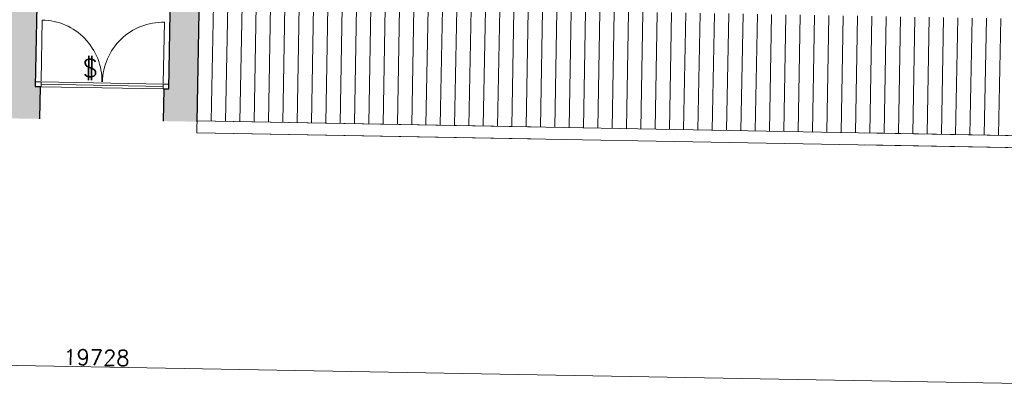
# Model space of a CAD drawing. Header units: millimetres. Extents: x -13022 to 1371524, y -38729 to 632593.
# Tile 217 of 256: x 1017371 to 1027687, y 4829 to 8672. Entities that reach past the tile are written whole.
import ezdxf

# ---------------------------------------------------------------- set-up
doc = ezdxf.new("R2010")
doc.units = ezdxf.units.MM
doc.header["$LTSCALE"] = 35
doc.linetypes.add('DASHED', pattern=[200, 100, -100])
doc.layers.add('Al65----_beveiliging-inst', color=92, linetype='Continuous', lineweight=9)
doc.layers.add('brandveiligheid voorzieningen', color=10, linetype='Continuous', lineweight=9)
for name, color, linetype in [('LAYER102', 1, 'Continuous'), ('LAYER111', 7, 'Continuous'), ('LAYER22', 7, 'Continuous'), ('LAYER27', 7, 'Continuous'), ('LAYER28', 7, 'Continuous'), ('LAYER30', 7, 'Continuous'), ('LAYER31', 7, 'Continuous')]:
    doc.layers.add(name, color=color, linetype=linetype)
doc.styles.add('Algemeen', font='simplex.shx', dxfattribs={"height": 2.5})
doc.styles.get("Standard").update_dxf_attribs({"font": 'simplex.shx'})
doc.dimstyles.new('~R----C~', dxfattribs={"dimtxt": 162, "dimasz": 180, "dimexe": 0.18, "dimexo": 0.0625, "dimgap": 16.2, "dimtad": 1, "dimdec": 0, "dimzin": 0, "dimdsep": 46, "dimtxsty": 'Standard', "dimcen": 0.09, "dimse1": 1, "dimse2": 1, "dimclrd": 7, "dimadec": 0, "dimazin": 0, "dimtfac": 1, "dimtdec": 4, "dimtmove": 0, "dimatfit": 3, "dimfxl": 1, "dimtolj": 1, "dimtzin": 0, "dimlwd": 13, "dimarcsym": 0})

# ---------------------------------------------------------------- blocks, each defined once
blk = doc.blocks.new('*D135')
at = {"layer": 'Defpoints', "color": 0, "linetype": 'Continuous', "transparency": 16777216}
for p in [(1008358, 7795), (1028083, 7448), (1028036, 4856)]:
    blk.add_point(p, dxfattribs=at)
at = {"layer": 'LAYER102', "color": 7, "linetype": 'Continuous', "lineweight": 13, "transparency": 16777216}
blk.add_line((1008491, 5208), (1027856, 4859), dxfattribs=at)
at = {"layer": 'LAYER102', "color": 7, "linetype": 'Continuous', "transparency": 16777216}
for points in [[(1008492, 5238), (1008491, 5178), (1008311, 5211)], [(1027857, 4889), (1027856, 4829), (1028036, 4856)]]:
    blk.add_solid(points, dxfattribs=at)
at = {"layer": 'LAYER102', "color": 0, "linetype": 'Continuous', "transparency": 16777216, "insert": (1018175, 5131), "char_height": 162, "attachment_point": 5, "rotation": 358.9686}
blk.add_mtext('\\A1;19728', dxfattribs=at)
blk = doc.blocks.new('*D138')
at = {"layer": 'Defpoints', "color": 0, "linetype": 'Continuous', "transparency": 16777216}
for p in [(1028083, 7448), (1007635, 6871), (1084193, 6438)]:
    blk.add_point(p, dxfattribs=at)
at = {"layer": 'LAYER102', "color": 7, "linetype": 'Continuous', "lineweight": 13, "transparency": 16777216}
blk.add_line((1084180, 5673), (1084190, 6258), dxfattribs=at)
at = {"layer": 'LAYER102', "color": 7, "linetype": 'Continuous', "transparency": 16777216}
for points in [[(1084160, 6258), (1084220, 6257), (1084193, 6438)], [(1084150, 5674), (1084210, 5673), (1084176, 5493)]]:
    blk.add_solid(points, dxfattribs=at)
at = {"layer": 'LAYER102', "color": 0, "linetype": 'Continuous', "transparency": 16777216, "insert": (1084088, 5967), "char_height": 162, "attachment_point": 5, "rotation": 88.9686}
blk.add_mtext('\\A1;945', dxfattribs=at)
blk = doc.blocks.new('Panieksluiting')
at = {"layer": 'brandveiligheid voorzieningen', "lineweight": 0, "style": 'Algemeen'}
blk.add_text('$', height=3.09, dxfattribs=at).set_placement((158.43, -91.61))

msp = doc.modelspace()

# ---------------------------------------------------------------- hatches: boundary and pattern name
at = {"layer": 'LAYER111', "linetype": 'Continuous', "lineweight": 5}
for points in [[(1017228.409, 7638.778), (1017256.098, 9176.857), (1017556.05, 9171.457), (1017534.441, 7971.152), (1017584.433, 7970.252), (1017578.354, 7632.588)], [(1018878.206, 7609.187), (1018884.222, 7946.852), (1018934.214, 7945.952), (1018955.823, 9146.258), (1019255.774, 9140.858), (1019228.087, 7602.888)]]:
    msp.add_hatch(color=254, dxfattribs=at).paths.add_polyline_path(points, flags=0)
at = {"layer": 'LAYER27', "linetype": 'Continuous', "lineweight": 13}
h = msp.add_hatch(dxfattribs=at)
h.set_pattern_fill("~A--G'+~", angle=-1.0313675, style=0, pattern_type=0)
h.set_pattern_definition([(88.9686, (1019228.24, 7611.31), (-149.9757, 2.7), [])])
h.paths.add_polyline_path([(1019228.238, 7611.309), (1019250.275, 8835.407), (1028104.403, 8676.009), (1028082.366, 7451.91)], flags=0)

# ---------------------------------------------------------------- linework, layer by layer
at = {"layer": 'LAYER22', "color": 7, "linetype": 'Continuous', "lineweight": 18}
for points in [[(1019250.275, 8835.407), (1019225.988, 7486.329), (1028080.116, 7326.931), (1028104.403, 8676.009)], [(1019228.238, 7611.309), (1028082.366, 7451.91)]]:
    msp.add_lwpolyline(points, dxfattribs=at)
at = {"layer": 'LAYER22', "color": 7, "linetype": 'DASHED', "lineweight": 18}
for points in [[(1019250.275, 8835.407), (1019225.988, 7486.329), (1028080.116, 7326.931), (1028104.403, 8676.009)], [(1019228.238, 7611.309), (1028082.366, 7451.91)]]:
    msp.add_lwpolyline(points, dxfattribs=at)
at = {"layer": 'LAYER28', "color": 7, "linetype": 'Continuous', "lineweight": 25}
for points in [[(1017228.409, 7638.778), (1017256.098, 9176.857), (1017556.05, 9171.457), (1017534.441, 7971.152), (1017584.433, 7970.252), (1017578.354, 7632.588)], [(1018878.206, 7609.187), (1018884.222, 7946.852), (1018934.214, 7945.952), (1018955.823, 9146.258), (1019255.774, 9140.858), (1019228.087, 7602.888)]]:
    msp.add_lwpolyline(points, dxfattribs=at)
at = {"layer": 'LAYER30', "color": 7, "linetype": 'Continuous', "lineweight": 18}
for points in [[(1017535.341, 8021.144), (1017595.331, 8020.064), (1017594.431, 7970.072), (1017534.441, 7971.152)], [(1018875.124, 7997.024), (1018935.114, 7995.944), (1018934.214, 7945.952), (1018874.224, 7947.032)]]:
    msp.add_lwpolyline(points, close=True, dxfattribs=at)
for points in [[(1017594.431, 7970.072), (1018874.224, 7947.032)], [(1017594.881, 7995.068), (1018874.674, 7972.028)], [(1017595.331, 8020.064), (1018875.124, 7997.024)]]:
    msp.add_lwpolyline(points, dxfattribs=at)
at = {"layer": 'LAYER31', "color": 7, "linetype": 'Continuous', "lineweight": 18}
for points in [[(1017595.535, 8031.39), (1017607.008, 8668.669, -0.41421361), (1018232.807, 8019.917)], [(1018875.328, 8008.35), (1018886.8, 8645.63, 0.41421361), (1018238.056, 8019.823)]]:
    msp.add_lwpolyline(points, format="xyb", dxfattribs=at)

# ---------------------------------------------------------------- block references
at = {"layer": 'Al65----_beveiliging-inst', "xscale": 60, "yscale": 60, "zscale": 60, "rotation": 358.9686325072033}
msp.add_blockref('Panieksluiting', (1008623.752, 13741.075), dxfattribs=at)

# ---------------------------------------------------------------- dimensions: what is measured, and where the dimension line sits
at = {"layer": 'LAYER102', "color": 7, "linetype": 'Continuous'}
for base, p1, angle, picture, middle in [((1028036.132, 4855.955), (1008357.788, 7795.231), 358.9686325, '*D135', (1018175.448, 5130.689)), ((1084193.326, 6437.722), (1007635.036, 6871.075), 88.9686325, '*D138', (1084087.639, 5967.173))]:
    dim = msp.add_linear_dim(base=base, p1=p1, p2=(1028082.793, 7447.863), angle=angle, dimstyle='~R----C~', dxfattribs=at)
    dim.commit()
    dim.dimension.update_dxf_attribs({"geometry": picture, "text_midpoint": middle})

doc.saveas('drawing.dxf')
